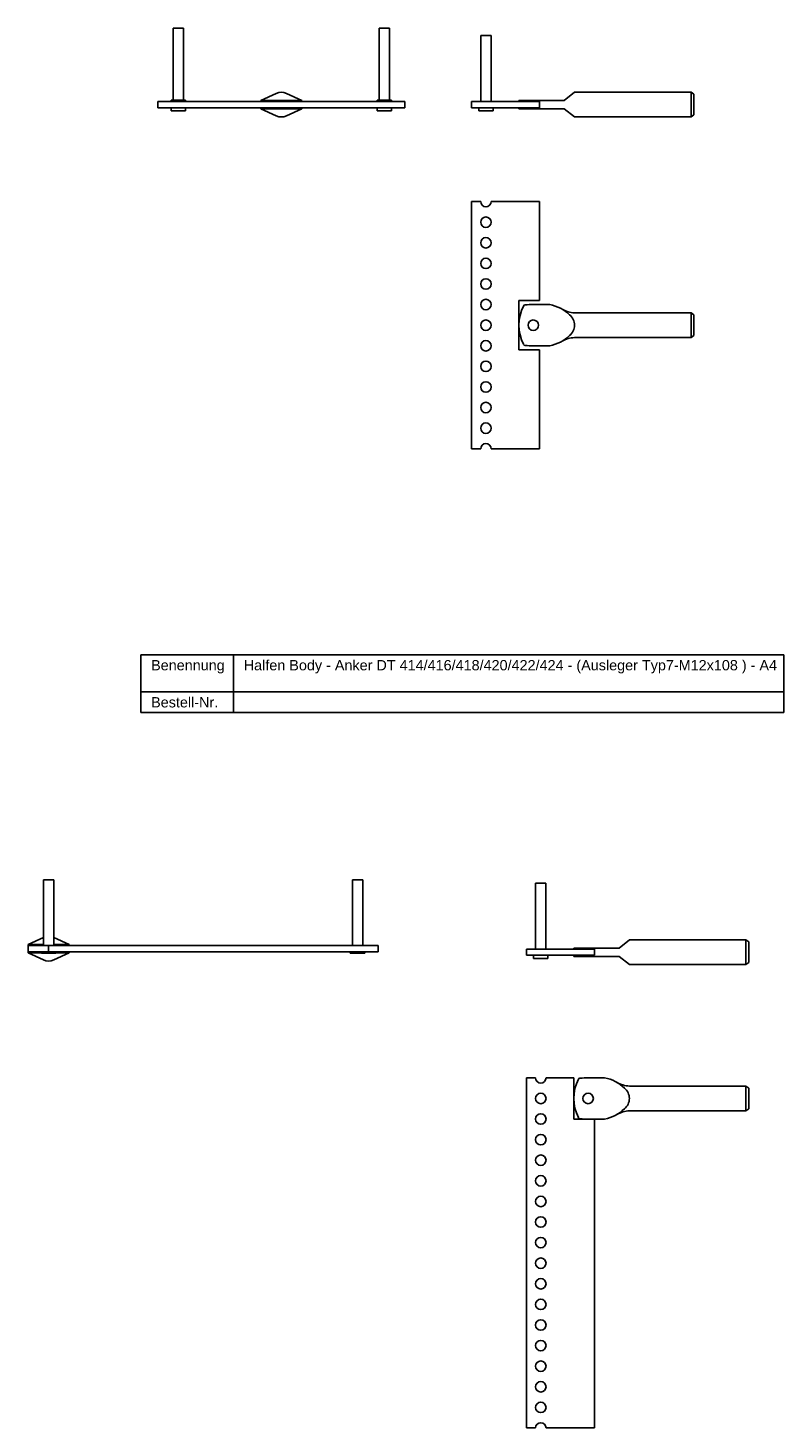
# Model space of a CAD drawing. Header units: millimetres. Extents: x 1273 to 2652, y -1202 to 170.
# Tile 3 of 4: x 2247 to 2614, y -1202 to -522. Entities that reach past the tile are written whole.
import ezdxf

# ---------------------------------------------------------------- set-up
doc = ezdxf.new("R2010")
doc.units = ezdxf.units.MM
doc.header["$LTSCALE"] = 10
doc.layers.add('HALFEN', color=2, linetype='Continuous')
doc.styles.add('ARIAL50', font='ARIAL.TTF', dxfattribs={"height": 5})

msp = doc.modelspace()

# ---------------------------------------------------------------- linework, layer by layer
at = {"layer": 'HALFEN'}
for p, q in [((2317.61, -556.95), (2317.61, -521.95)), ((2317.61, -521.95), (2322.61, -521.95)), ((2322.61, -521.95), (2322.61, -556.95)), ((2422.61, -521.95), (2417.61, -521.95)), ((2417.61, -521.95), (2417.61, -556.95)), ((2422.61, -556.95), (2422.61, -521.95)), ((2466.93, -525.65), (2466.93, -557.65)), ((2471.93, -525.65), (2466.93, -525.65)), ((2471.93, -557.65), (2471.93, -525.65)), ((2316.61, -557.65), (2316.61, -556.95)), ((2316.61, -556.95), (2323.61, -556.95)), ((2323.61, -556.95), (2323.61, -557.65)), ((2360.11, -557.15), (2367.6, -553.7)), ((2360.11, -557.65), (2360.11, -557.15)), ((2380.11, -557.15), (2360.11, -557.15)), ((2380.11, -557.15), (2372.62, -553.7)), ((2380.11, -557.65), (2380.11, -557.15)), ((2423.61, -556.95), (2416.61, -556.95)), ((2416.61, -556.95), (2416.61, -557.65)), ((2423.61, -557.65), (2423.61, -556.95)), ((2485.43, -557.15), (2507.43, -557.15)), ((2485.43, -557.15), (2485.43, -557.65)), ((2512.43, -553.15), (2507.43, -557.15)), ((2512.43, -553.15), (2569.03, -553.15)), ((2569.03, -553.15), (2569.03, -565.15)), ((2569.03, -553.15), (2570.43, -554.15)), ((2570.43, -554.15), (2570.43, -564.15)), ((2310.11, -560.65), (2310.11, -557.65)), ((2310.11, -557.65), (2430.11, -557.65)), ((2310.11, -560.65), (2430.11, -560.65)), ((2316.61, -560.65), (2316.61, -562.15)), ((2323.61, -562.15), (2316.61, -562.15)), ((2323.61, -562.15), (2323.61, -560.65)), ((2360.11, -561.15), (2360.11, -560.65)), ((2380.11, -561.15), (2360.11, -561.15)), ((2360.11, -561.15), (2367.6, -564.6)), ((2380.11, -561.15), (2372.62, -564.6)), ((2380.11, -561.15), (2380.11, -560.65)), ((2416.61, -560.65), (2416.61, -562.15)), ((2423.61, -562.15), (2416.61, -562.15)), ((2423.61, -562.15), (2423.61, -560.65)), ((2430.11, -560.65), (2430.11, -557.65)), ((2495.43, -557.65), (2462.43, -557.65)), ((2462.43, -557.65), (2462.43, -560.65)), ((2462.43, -560.65), (2495.43, -560.65)), ((2465.93, -560.65), (2465.93, -562.15)), ((2472.93, -562.15), (2465.93, -562.15)), ((2472.93, -562.15), (2472.93, -560.65)), ((2485.43, -560.65), (2485.43, -561.15)), ((2485.43, -561.15), (2507.43, -561.15)), ((2495.43, -557.65), (2495.43, -560.65)), ((2512.43, -565.15), (2507.43, -561.15)), ((2570.43, -564.15), (2569.03, -565.15)), ((2512.43, -565.15), (2569.03, -565.15)), ((2466.88, -606.23), (2462.43, -606.23)), ((2462.43, -606.23), (2462.43, -726.23)), ((2495.43, -606.23), (2471.98, -606.23)), ((2495.43, -654.23), (2495.43, -606.23)), ((2485.43, -654.23), (2485.43, -678.23)), ((2485.43, -654.23), (2495.43, -654.23)), ((2485.43, -676.23), (2485.43, -656.23)), ((2492.43, -656.23), (2500.43, -656.23)), ((2512.44, -660.23), (2569.03, -660.23)), ((2569.03, -660.23), (2569.03, -672.23)), ((2569.03, -660.23), (2570.43, -661.23)), ((2570.43, -661.23), (2570.43, -671.23)), ((2512.44, -672.23), (2569.03, -672.23)), ((2570.43, -671.23), (2569.03, -672.23)), ((2485.43, -678.23), (2495.43, -678.23)), ((2492.43, -676.23), (2500.43, -676.23)), ((2495.43, -726.23), (2495.43, -678.23)), ((2462.43, -726.23), (2466.88, -726.23)), ((2471.98, -726.23), (2495.43, -726.23)), ((2301.87, -826.31), (2614.16, -826.31)), ((2301.87, -854.31), (2301.87, -826.31)), ((2346.83, -854.31), (2346.83, -826.31)), ((2614.16, -854.31), (2614.16, -826.31)), ((2301.87, -844.31), (2614.16, -844.31)), ((2301.87, -854.31), (2614.16, -854.31)), ((2254.59, -967.44), (2254.59, -935.44)), ((2254.59, -935.44), (2259.59, -935.44)), ((2259.59, -935.44), (2259.59, -967.44)), ((2409.59, -935.44), (2404.59, -935.44)), ((2404.59, -935.44), (2404.59, -967.44)), ((2409.59, -967.44), (2409.59, -935.44)), ((2493.57, -937.16), (2493.57, -969.16)), ((2498.57, -937.16), (2493.57, -937.16)), ((2498.57, -969.16), (2498.57, -937.16)), ((2247.09, -966.94), (2254.58, -963.49)), ((2267.09, -966.94), (2259.6, -963.49)), ((2539.07, -964.66), (2534.07, -968.66)), ((2539.07, -964.66), (2595.67, -964.66)), ((2595.67, -964.66), (2595.67, -976.66)), ((2595.67, -964.66), (2597.07, -965.66)), ((2254.59, -966.94), (2247.09, -966.94)), ((2247.09, -966.94), (2247.09, -967.44)), ((2417.09, -967.44), (2247.09, -967.44)), ((2247.09, -967.44), (2247.09, -970.44)), ((2417.09, -970.44), (2247.09, -970.44)), ((2247.09, -970.44), (2247.09, -970.94)), ((2253.59, -970.94), (2247.09, -970.94)), ((2247.09, -970.94), (2254.58, -974.39)), ((2253.59, -970.44), (2253.59, -971.14)), ((2253.59, -971.14), (2260.59, -971.14)), ((2257.09, -970.44), (2257.09, -967.44)), ((2267.09, -966.94), (2259.59, -966.94)), ((2267.09, -970.94), (2259.6, -974.39)), ((2260.59, -971.14), (2260.59, -970.44)), ((2267.09, -970.94), (2260.59, -970.94)), ((2267.09, -966.94), (2267.09, -967.44)), ((2267.09, -970.44), (2267.09, -970.94)), ((2403.59, -971.14), (2403.59, -970.44)), ((2410.59, -971.14), (2403.59, -971.14)), ((2410.59, -970.44), (2410.59, -971.14)), ((2417.09, -967.44), (2417.09, -970.44)), ((2522.07, -969.16), (2489.07, -969.16)), ((2489.07, -969.16), (2489.07, -972.16)), ((2512.07, -968.66), (2534.07, -968.66)), ((2512.07, -968.66), (2512.07, -969.16)), ((2522.07, -969.16), (2522.07, -972.16)), ((2597.07, -965.66), (2597.07, -975.66)), ((2489.07, -972.16), (2522.07, -972.16)), ((2492.57, -972.16), (2492.57, -973.66)), ((2499.57, -973.66), (2492.57, -973.66)), ((2499.57, -973.66), (2499.57, -972.16)), ((2512.07, -972.16), (2512.07, -972.66)), ((2512.07, -972.66), (2534.07, -972.66)), ((2539.07, -976.66), (2534.07, -972.66)), ((2539.07, -976.66), (2595.67, -976.66)), ((2597.07, -975.66), (2595.67, -976.66)), ((2493.52, -1031.65), (2489.07, -1031.65)), ((2489.07, -1031.65), (2489.07, -1201.65)), ((2512.07, -1031.65), (2498.62, -1031.65)), ((2512.07, -1031.65), (2512.07, -1051.65)), ((2519.07, -1031.65), (2527.07, -1031.65)), ((2539.08, -1035.65), (2595.67, -1035.65)), ((2595.67, -1035.65), (2595.67, -1047.65)), ((2595.67, -1035.65), (2597.07, -1036.65)), ((2597.07, -1036.65), (2597.07, -1046.65)), ((2597.07, -1046.65), (2595.67, -1047.65)), ((2512.07, -1051.65), (2522.07, -1051.65)), ((2519.07, -1051.65), (2527.07, -1051.65)), ((2522.07, -1201.65), (2522.07, -1051.65)), ((2539.08, -1047.65), (2595.67, -1047.65)), ((2489.07, -1201.65), (2493.52, -1201.65)), ((2498.62, -1201.65), (2522.07, -1201.65))]:
    msp.add_line(p, q, dxfattribs=at)
for centre in [(2469.43, -616.23), (2469.43, -626.23), (2469.43, -636.23), (2469.43, -646.23), (2469.43, -656.23), (2469.43, -666.23), (2469.43, -676.23), (2469.43, -686.23), (2469.43, -696.23), (2469.43, -706.23), (2469.43, -716.23), (2496.07, -1041.65), (2496.07, -1051.65), (2496.07, -1061.65), (2496.07, -1071.65), (2496.07, -1081.65), (2496.07, -1091.65), (2496.07, -1101.65), (2496.07, -1111.65), (2496.07, -1121.65), (2496.07, -1131.65), (2496.07, -1141.65), (2496.07, -1151.65), (2496.07, -1161.65), (2496.07, -1171.65), (2496.07, -1181.65), (2496.07, -1191.65)]:
    msp.add_circle(centre, 2.55, dxfattribs=at)
for centre, radius, start, end in [((2320.11, -559.15), 6, 114.62432, 114.72996), ((2320.11, -559.15), 6, 65.27004, 65.37568), ((2370.11, -559.15), 6, 65.27004, 114.72996), ((2420.11, -559.15), 6, 114.62432, 114.72996), ((2420.11, -559.15), 6, 65.27004, 65.37568), ((2370.11, -559.15), 6, 245.27004, 294.72996), ((2469.43, -606.23), 2.55, 180, 0), ((2505.99, -666.23), 20.55, 153.10667, 206.89333), ((2488.55, -657.39), 1, 95.71948, 153.10667), ((2491.78, -689.61), 33.38, 88.87071, 95.71948), ((2496.97, -674.62), 18.71, 45.68888, 79.34138), ((2513.14, -646.68), 13.57, 240.09537, 267.05052), ((2492.43, -666.23), 2.55, 90, 270), ((2492.43, -666.23), 2.55, 270, 90), ((2506.01, -666.23), 6.43, 308.92503, 51.07497), ((2496.97, -657.84), 18.71, 280.65862, 314.31112), ((2513.14, -685.79), 13.57, 92.94948, 119.90463), ((2488.55, -675.08), 1, 206.89333, 264.28052), ((2491.78, -642.86), 33.38, 264.28052, 271.12929), ((2469.43, -726.23), 2.55, 0, 180), ((2257.09, -968.94), 6, 114.62432, 114.72996), ((2257.09, -968.94), 6, 65.27004, 65.37568), ((2257.09, -968.94), 6, 245.27004, 294.72996), ((2496.07, -1031.65), 2.55, 180, 0), ((2532.63, -1041.65), 20.55, 153.10667, 206.89333), ((2515.19, -1032.81), 1, 95.71948, 153.10667), ((2518.42, -1065.03), 33.38, 88.87071, 95.71948), ((2523.61, -1050.04), 18.71, 45.68888, 79.34138), ((2519.07, -1041.65), 2.55, 90, 270), ((2519.07, -1041.65), 2.55, 270, 90), ((2539.78, -1022.1), 13.57, 240.09537, 267.05052), ((2532.65, -1041.65), 6.43, 308.92503, 51.07497), ((2523.61, -1033.26), 18.71, 280.65862, 314.31112), ((2515.19, -1050.5), 1, 206.89333, 264.28052), ((2518.42, -1018.28), 33.38, 264.28052, 271.12929), ((2539.78, -1061.21), 13.57, 92.94948, 119.90463), ((2496.07, -1201.65), 2.55, 0, 180)]:
    msp.add_arc(centre, radius, start, end, dxfattribs=at)

# ---------------------------------------------------------------- texts
at = {"layer": 'HALFEN', "style": 'ARIAL50'}
for s, p in [('Benennung', (2306.87, -833.81)), ('Halfen Body - Anker DT 414/416/418/420/422/424 - (Ausleger Typ7-M12x108 ) - A4', (2351.83, -833.81)), ('Bestell-Nr.', (2306.87, -851.81))]:
    msp.add_text(s, height=5, dxfattribs=at).set_placement(p)

doc.saveas('drawing.dxf')
